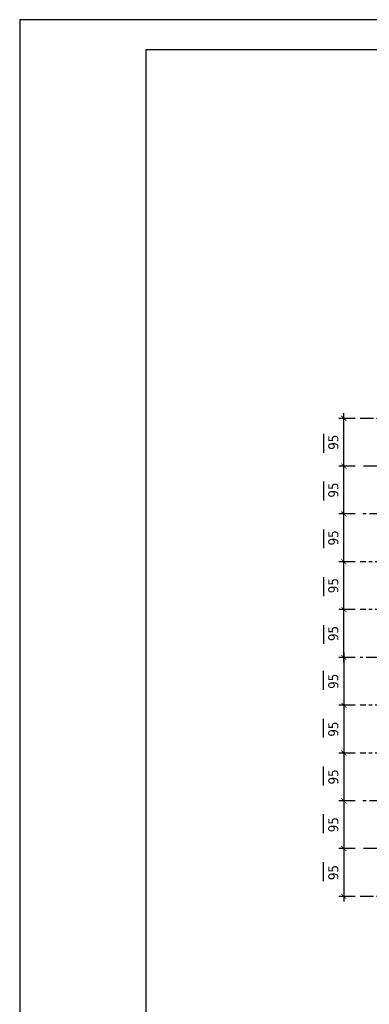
# Model space of a CAD drawing. Header units: millimetres. Extents: x 215282 to 249074, y 9058 to 27069.
# Tile 18 of 51: x 229469 to 230162, y 15009 to 16966. Entities that reach past the tile are written whole.
import ezdxf

# ---------------------------------------------------------------- set-up
doc = ezdxf.new("R2010")
doc.units = ezdxf.units.MM
doc.linetypes.add('CENTER', pattern=[50.8, 31.75, -6.35, 6.35, -6.35])
doc.layers.add('01-HM_podstawowa', color=8, linetype='Continuous')
doc.layers.add('02-HM_osie', color=8, linetype='CENTER')
doc.styles.add('HM_standard', font='tahoma.ttf')
doc.dimstyles.new('S100', dxfattribs={"dimscale": 10, "dimtxt": 2, "dimasz": 1, "dimexe": 1, "dimexo": 1, "dimgap": 1, "dimtad": 0, "dimdec": 1, "dimrnd": 0.5, "dimdsep": 46, "dimtxsty": 'HM_standard', "dimblk1": 'ARCHTICK', "dimblk2": 'ARCHTICK', "dimsah": 1, "dimcen": -3, "dimdle": 1, "dimclrt": 256, "dimadec": 0, "dimazin": 0, "dimtfac": 0.8, "dimtdec": 1, "dimtix": 1, "dimtmove": 2, "dimatfit": 3, "dimldrblk": 'ARCHTICK', "dimfxl": 1, "dimtvp": 1, "dimtolj": 1, "dimarcsym": 0})

# ---------------------------------------------------------------- blocks, each defined once
blk = doc.blocks.new('_ARCHTICK')
at = {"color": 0, "linetype": 'ByBlock', "const_width": 0.15}
blk.add_lwpolyline([(-0.5, -0.5), (0.5, 0.5)], dxfattribs=at)
blk = doc.blocks.new('*D278')
at = {"layer": '01-HM_podstawowa', "color": 0, "lineweight": -2, "ltscale": 3, "transparency": 16777216}
for p, q in [((221250.8, 19924.3), (221218.3, 19924.3)), ((221228.3, 19819.3), (221228.3, 19934.3)), ((221250.8, 19829.3), (221218.3, 19829.3))]:
    blk.add_line(p, q, dxfattribs=at)
at = {"layer": 'Defpoints', "color": 0, "transparency": 16777216}
for p in [(221228.3, 19924.3), (221260.8, 19924.3), (221260.8, 19829.3)]:
    blk.add_point(p, dxfattribs=at)
at = {"layer": '01-HM_podstawowa', "color": 0, "lineweight": -2, "ltscale": 3, "transparency": 16777216, "xscale": 10, "yscale": 10, "zscale": 10}
for p, rotation in [((221228.3, 19924.3), 90), ((221228.3, 19829.3), 270)]:
    blk.add_blockref('_ARCHTICK', p, dxfattribs=dict(at, rotation=rotation))
at = {"layer": '01-HM_podstawowa', "ltscale": 3, "transparency": 16777216, "insert": (221207.5, 19876.8), "char_height": 20, "attachment_point": 5, "rotation": 90, "style": 'HM_standard'}
blk.add_mtext('\\A1;95', dxfattribs=at)
blk = doc.blocks.new('*D279')
at = {"layer": '01-HM_podstawowa', "color": 0, "lineweight": -2, "ltscale": 3, "transparency": 16777216}
for p, q in [((221250.8, 19449.3), (221218.3, 19449.3)), ((221228.3, 19459.3), (221228.3, 19344.3)), ((221250.8, 19354.3), (221218.3, 19354.3))]:
    blk.add_line(p, q, dxfattribs=at)
at = {"layer": 'Defpoints', "color": 0, "transparency": 16777216}
for p in [(221260.8, 19449.3), (221228.3, 19354.3), (221260.8, 19354.3)]:
    blk.add_point(p, dxfattribs=at)
at = {"layer": '01-HM_podstawowa', "color": 0, "lineweight": -2, "ltscale": 3, "transparency": 16777216, "xscale": 10, "yscale": 10, "zscale": 10}
for p, rotation in [((221228.3, 19449.3), 90), ((221228.3, 19354.3), 270)]:
    blk.add_blockref('_ARCHTICK', p, dxfattribs=dict(at, rotation=rotation))
at = {"layer": '01-HM_podstawowa', "ltscale": 3, "transparency": 16777216, "insert": (221207.5, 19401.8), "char_height": 20, "attachment_point": 5, "rotation": 90, "style": 'HM_standard'}
blk.add_mtext('\\A1;95', dxfattribs=at)
blk = doc.blocks.new('*D280')
at = {"layer": '01-HM_podstawowa', "color": 0, "lineweight": -2, "ltscale": 3, "transparency": 16777216}
for p, q in [((221250.8, 19354.3), (221218.3, 19354.3)), ((221228.3, 19364.3), (221228.3, 19249.3)), ((221250.8, 19259.3), (221218.3, 19259.3))]:
    blk.add_line(p, q, dxfattribs=at)
at = {"layer": 'Defpoints', "color": 0, "transparency": 16777216}
for p in [(221260.8, 19354.3), (221228.3, 19259.3), (221260.8, 19259.3)]:
    blk.add_point(p, dxfattribs=at)
at = {"layer": '01-HM_podstawowa', "color": 0, "lineweight": -2, "ltscale": 3, "transparency": 16777216, "xscale": 10, "yscale": 10, "zscale": 10}
for p, rotation in [((221228.3, 19354.3), 90), ((221228.3, 19259.3), 270)]:
    blk.add_blockref('_ARCHTICK', p, dxfattribs=dict(at, rotation=rotation))
at = {"layer": '01-HM_podstawowa', "ltscale": 3, "transparency": 16777216, "insert": (221207.5, 19306.8), "char_height": 20, "attachment_point": 5, "rotation": 90, "style": 'HM_standard'}
blk.add_mtext('\\A1;95', dxfattribs=at)
blk = doc.blocks.new('*D281')
at = {"layer": '01-HM_podstawowa', "color": 0, "lineweight": -2, "ltscale": 3, "transparency": 16777216}
for p, q in [((221250.8, 19259.3), (221218.3, 19259.3)), ((221228.3, 19269.3), (221228.3, 19154.3)), ((221250.8, 19164.3), (221218.3, 19164.3))]:
    blk.add_line(p, q, dxfattribs=at)
at = {"layer": 'Defpoints', "color": 0, "transparency": 16777216}
for p in [(221260.8, 19259.3), (221228.3, 19164.3), (221260.8, 19164.3)]:
    blk.add_point(p, dxfattribs=at)
at = {"layer": '01-HM_podstawowa', "color": 0, "lineweight": -2, "ltscale": 3, "transparency": 16777216, "xscale": 10, "yscale": 10, "zscale": 10}
for p, rotation in [((221228.3, 19259.3), 90), ((221228.3, 19164.3), 270)]:
    blk.add_blockref('_ARCHTICK', p, dxfattribs=dict(at, rotation=rotation))
at = {"layer": '01-HM_podstawowa', "ltscale": 3, "transparency": 16777216, "insert": (221207.5, 19211.8), "char_height": 20, "attachment_point": 5, "rotation": 90, "style": 'HM_standard'}
blk.add_mtext('\\A1;95', dxfattribs=at)
blk = doc.blocks.new('*D284')
at = {"layer": '01-HM_podstawowa', "color": 0, "lineweight": -2, "ltscale": 3, "transparency": 16777216}
for p, q in [((221228.3, 19439.3), (221228.3, 19554.3)), ((221250.8, 19544.3), (221218.3, 19544.3)), ((221250.8, 19449.3), (221218.3, 19449.3))]:
    blk.add_line(p, q, dxfattribs=at)
at = {"layer": 'Defpoints', "color": 0, "transparency": 16777216}
for p in [(221228.3, 19544.3), (221260.8, 19544.3), (221260.8, 19449.3)]:
    blk.add_point(p, dxfattribs=at)
at = {"layer": '01-HM_podstawowa', "color": 0, "lineweight": -2, "ltscale": 3, "transparency": 16777216, "xscale": 10, "yscale": 10, "zscale": 10}
for p, rotation in [((221228.3, 19544.3), 90), ((221228.3, 19449.3), 270)]:
    blk.add_blockref('_ARCHTICK', p, dxfattribs=dict(at, rotation=rotation))
at = {"layer": '01-HM_podstawowa', "ltscale": 3, "transparency": 16777216, "insert": (221207.5, 19496.8), "char_height": 20, "attachment_point": 5, "rotation": 90, "style": 'HM_standard'}
blk.add_mtext('\\A1;95', dxfattribs=at)
blk = doc.blocks.new('*D285')
at = {"layer": '01-HM_podstawowa', "color": 0, "lineweight": -2, "ltscale": 3, "transparency": 16777216}
for p, q in [((221228.3, 19079.3), (221228.3, 18964.3)), ((221250.8, 19069.3), (221218.3, 19069.3)), ((221250.8, 18974.3), (221218.3, 18974.3))]:
    blk.add_line(p, q, dxfattribs=at)
at = {"layer": 'Defpoints', "color": 0, "transparency": 16777216}
for p in [(221260.8, 19069.3), (221228.3, 18974.3), (221260.8, 18974.3)]:
    blk.add_point(p, dxfattribs=at)
at = {"layer": '01-HM_podstawowa', "color": 0, "lineweight": -2, "ltscale": 3, "transparency": 16777216, "xscale": 10, "yscale": 10, "zscale": 10}
for p, rotation in [((221228.3, 19069.3), 90), ((221228.3, 18974.3), 270)]:
    blk.add_blockref('_ARCHTICK', p, dxfattribs=dict(at, rotation=rotation))
at = {"layer": '01-HM_podstawowa', "ltscale": 3, "transparency": 16777216, "insert": (221207.5, 19021.8), "char_height": 20, "attachment_point": 5, "rotation": 90, "style": 'HM_standard'}
blk.add_mtext('\\A1;95', dxfattribs=at)
blk = doc.blocks.new('*D286')
at = {"layer": '01-HM_podstawowa', "color": 0, "lineweight": -2, "ltscale": 3, "transparency": 16777216}
for p, q in [((221228.3, 19174.3), (221228.3, 19059.3)), ((221250.8, 19164.3), (221218.3, 19164.3)), ((221250.8, 19069.3), (221218.3, 19069.3))]:
    blk.add_line(p, q, dxfattribs=at)
at = {"layer": 'Defpoints', "color": 0, "transparency": 16777216}
for p in [(221260.8, 19164.3), (221228.3, 19069.3), (221260.8, 19069.3)]:
    blk.add_point(p, dxfattribs=at)
at = {"layer": '01-HM_podstawowa', "color": 0, "lineweight": -2, "ltscale": 3, "transparency": 16777216, "xscale": 10, "yscale": 10, "zscale": 10}
for p, rotation in [((221228.3, 19164.3), 90), ((221228.3, 19069.3), 270)]:
    blk.add_blockref('_ARCHTICK', p, dxfattribs=dict(at, rotation=rotation))
at = {"layer": '01-HM_podstawowa', "ltscale": 3, "transparency": 16777216, "insert": (221207.5, 19116.8), "char_height": 20, "attachment_point": 5, "rotation": 90, "style": 'HM_standard'}
blk.add_mtext('\\A1;95', dxfattribs=at)
blk = doc.blocks.new('*D287')
at = {"layer": '01-HM_podstawowa', "color": 0, "lineweight": -2, "ltscale": 3, "transparency": 16777216}
for p, q in [((221228.3, 19534.3), (221228.3, 19649.3)), ((221250.8, 19639.3), (221218.3, 19639.3)), ((221250.8, 19544.3), (221218.3, 19544.3))]:
    blk.add_line(p, q, dxfattribs=at)
at = {"layer": 'Defpoints', "color": 0, "transparency": 16777216}
for p in [(221228.3, 19639.3), (221260.8, 19639.3), (221260.8, 19544.3)]:
    blk.add_point(p, dxfattribs=at)
at = {"layer": '01-HM_podstawowa', "color": 0, "lineweight": -2, "ltscale": 3, "transparency": 16777216, "xscale": 10, "yscale": 10, "zscale": 10}
for p, rotation in [((221228.3, 19639.3), 90), ((221228.3, 19544.3), 270)]:
    blk.add_blockref('_ARCHTICK', p, dxfattribs=dict(at, rotation=rotation))
at = {"layer": '01-HM_podstawowa', "ltscale": 3, "transparency": 16777216, "insert": (221207.5, 19591.8), "char_height": 20, "attachment_point": 5, "rotation": 90, "style": 'HM_standard'}
blk.add_mtext('\\A1;95', dxfattribs=at)
blk = doc.blocks.new('*D288')
at = {"layer": '01-HM_podstawowa', "color": 0, "lineweight": -2, "ltscale": 3, "transparency": 16777216}
for p, q in [((221228.3, 19629.3), (221228.3, 19744.3)), ((221250.8, 19734.3), (221218.3, 19734.3)), ((221250.8, 19639.3), (221218.3, 19639.3))]:
    blk.add_line(p, q, dxfattribs=at)
at = {"layer": 'Defpoints', "color": 0, "transparency": 16777216}
for p in [(221228.3, 19734.3), (221260.8, 19734.3), (221260.8, 19639.3)]:
    blk.add_point(p, dxfattribs=at)
at = {"layer": '01-HM_podstawowa', "color": 0, "lineweight": -2, "ltscale": 3, "transparency": 16777216, "xscale": 10, "yscale": 10, "zscale": 10}
for p, rotation in [((221228.3, 19734.3), 90), ((221228.3, 19639.3), 270)]:
    blk.add_blockref('_ARCHTICK', p, dxfattribs=dict(at, rotation=rotation))
at = {"layer": '01-HM_podstawowa', "ltscale": 3, "transparency": 16777216, "insert": (221207.5, 19686.8), "char_height": 20, "attachment_point": 5, "rotation": 90, "style": 'HM_standard'}
blk.add_mtext('\\A1;95', dxfattribs=at)
blk = doc.blocks.new('*D289')
at = {"layer": '01-HM_podstawowa', "color": 0, "lineweight": -2, "ltscale": 3, "transparency": 16777216}
for p, q in [((221228.3, 19724.3), (221228.3, 19839.3)), ((221250.8, 19829.3), (221218.3, 19829.3)), ((221250.8, 19734.3), (221218.3, 19734.3))]:
    blk.add_line(p, q, dxfattribs=at)
at = {"layer": 'Defpoints', "color": 0, "transparency": 16777216}
for p in [(221228.3, 19829.3), (221260.8, 19829.3), (221260.8, 19734.3)]:
    blk.add_point(p, dxfattribs=at)
at = {"layer": '01-HM_podstawowa', "color": 0, "lineweight": -2, "ltscale": 3, "transparency": 16777216, "xscale": 10, "yscale": 10, "zscale": 10}
for p, rotation in [((221228.3, 19829.3), 90), ((221228.3, 19734.3), 270)]:
    blk.add_blockref('_ARCHTICK', p, dxfattribs=dict(at, rotation=rotation))
at = {"layer": '01-HM_podstawowa', "ltscale": 3, "transparency": 16777216, "insert": (221207.5, 19781.8), "char_height": 20, "attachment_point": 5, "rotation": 90, "style": 'HM_standard'}
blk.add_mtext('\\A1;95', dxfattribs=at)
blk = doc.blocks.new('rokwie')
at = {"layer": '01-HM_podstawowa', "color": 1, "ltscale": 3}
for p, q in [((221188.17, 19893.61), (221188.17, 19856.05)), ((221188.17, 19798.61), (221188.17, 19761.05)), ((221188.17, 19703.61), (221188.17, 19666.05)), ((221188.17, 19608.61), (221188.17, 19571.05)), ((221188.17, 19513.61), (221188.17, 19476.05)), ((221188.17, 19384.96), (221188.17, 19422.53)), ((221188.17, 19289.96), (221188.17, 19327.53)), ((221188.17, 19194.96), (221188.17, 19232.53)), ((221188.17, 19099.96), (221188.17, 19137.53)), ((221188.17, 19004.96), (221188.17, 19042.53))]:
    blk.add_line(p, q, dxfattribs=at)
at = {"layer": '02-HM_osie'}
for p, q in [((221439.35, 19924.29), (221260.78, 19924.29)), ((221502, 19829.29), (221260.78, 19829.29)), ((221564.64, 19734.29), (221260.78, 19734.29)), ((221627.29, 19639.29), (221260.78, 19639.29)), ((221627.29, 19544.29), (221260.78, 19544.29)), ((221710.7, 19449.29), (221260.78, 19449.29)), ((221627.29, 19354.29), (221260.78, 19354.29)), ((221627.29, 19259.29), (221260.78, 19259.29)), ((221564.64, 19164.29), (221260.78, 19164.29)), ((221502, 19069.29), (221260.78, 19069.29)), ((221439.35, 18974.29), (221260.78, 18974.29))]:
    blk.add_line(p, q, dxfattribs=at)
at = {"layer": '01-HM_podstawowa', "color": 1, "ltscale": 3}
for base, p1, p2, angle, picture, middle in [((221228.32, 19924.29), (221260.78, 19829.29), (221260.78, 19924.29), 90, '*D278', (221207.51, 19876.79)), ((221228.32, 19829.29), (221260.78, 19734.29), (221260.78, 19829.29), 90, '*D289', (221207.51, 19781.79)), ((221228.32, 19734.29), (221260.78, 19639.29), (221260.78, 19734.29), 90, '*D288', (221207.51, 19686.79)), ((221228.32, 19639.29), (221260.78, 19544.29), (221260.78, 19639.29), 90, '*D287', (221207.51, 19591.79)), ((221228.32, 19544.29), (221260.78, 19449.29), (221260.78, 19544.29), 90, '*D284', (221207.51, 19496.79)), ((221228.32, 19354.29), (221260.78, 19449.29), (221260.78, 19354.29), 270, '*D279', (221207.51, 19401.79)), ((221228.32, 19259.29), (221260.78, 19354.29), (221260.78, 19259.29), 270, '*D280', (221207.51, 19306.79)), ((221228.32, 19164.29), (221260.78, 19259.29), (221260.78, 19164.29), 270, '*D281', (221207.51, 19211.79)), ((221228.32, 19069.29), (221260.78, 19164.29), (221260.78, 19069.29), 270, '*D286', (221207.51, 19116.79)), ((221228.32, 18974.29), (221260.78, 19069.29), (221260.78, 18974.29), 270, '*D285', (221207.51, 19021.79))]:
    dim = blk.add_linear_dim(base=base, p1=p1, p2=p2, angle=angle, dimstyle='S100', dxfattribs=at)
    dim.commit()
    dim.dimension.update_dxf_attribs({"geometry": picture, "text_midpoint": middle})

msp = doc.modelspace()

# ---------------------------------------------------------------- linework, layer by layer
at = {"layer": '01-HM_podstawowa', "ltscale": 3}
for points in [[(229468.79, 13995.63), (235468.79, 13995.63), (235468.79, 16965.63), (229468.79, 16965.63)], [(229718.79, 14055.63), (235408.79, 14055.63), (235408.79, 16905.63), (229718.79, 16905.63)]]:
    msp.add_lwpolyline(points, close=True, dxfattribs=at)

# ---------------------------------------------------------------- block references
at = {"layer": '01-HM_podstawowa', "color": 1, "ltscale": 3}
msp.add_blockref('rokwie', (8883.55, -3750.83), dxfattribs=at)

doc.saveas('drawing.dxf')
